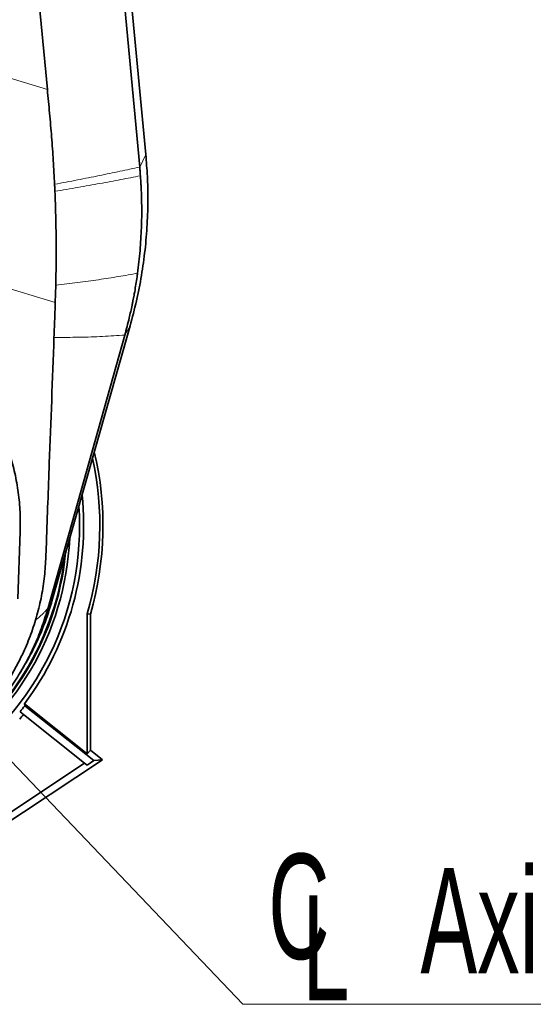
# Model space of a CAD drawing. Header units: millimetres. Extents: x 0 to 11920, y 0 to 8400.
# Tile 20 of 61: x 3670 to 4012, y 5407 to 6062. Entities that reach past the tile are written whole.
import ezdxf

# ---------------------------------------------------------------- set-up
doc = ezdxf.new("R2010")
doc.units = ezdxf.units.MM
doc.header["$LTSCALE"] = 20
doc.styles.add('SLDTEXTSTYLE0', font='TXT', dxfattribs={"width": 0.605})
doc.dimstyles.new('SLDDIMSTYLE1', dxfattribs={"dimtxt": 0.18, "dimasz": 70, "dimexe": 0, "dimexo": 0.0625, "dimgap": 0, "dimtad": 0, "dimtih": 1, "dimtoh": 1, "dimdec": 0, "dimrnd": 1e-09, "dimzin": 0, "dimdsep": 46, "dimtxsty": 'Standard', "dimsah": 1, "dimcen": 0.09, "dimadec": 0, "dimazin": 0, "dimtfac": 70, "dimtdec": 0, "dimtofl": 0, "dimtmove": 0, "dimatfit": 3, "dimfxl": 1, "dimfrac": 2, "dimtolj": 1, "dimtzin": 0, "dimarcsym": 0})

# ---------------------------------------------------------------- blocks, each defined once
blk = doc.blocks.new('SW_SYMBOL_MOD_CL')
at = {"color": 0, "linetype": 'Continuous', "lineweight": 0, "char_height": 15515, "attachment_point": 5, "style": 'SLDTEXTSTYLE0'}
for s, insert in [('C', (8000, 12000)), ('L', (12000, 6000))]:
    blk.add_mtext(s, dxfattribs=dict(at, insert=insert))
blk = doc.blocks.new('SW_NOTE_0_6')
at = {"color": 0, "linetype": 'Continuous', "lineweight": 0}
for p, q in [((0, 0), (331.11, 0)), ((331.11, 0), (0, 0)), ((0, 0), (331.11, 0)), ((331.11, 0), (0, 0)), ((0, 0), (331.11, 0)), ((331.11, 0), (0, 0))]:
    blk.add_line(p, q, dxfattribs=at)
at = {"color": 0, "linetype": 'Continuous', "lineweight": 0, "xscale": 0.004511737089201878, "yscale": 0.004511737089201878, "zscale": 0.004511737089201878}
blk.add_blockref('SW_SYMBOL_MOD_CL', (1.24, 10.51), dxfattribs=at)
at = {"color": 0, "linetype": 'Continuous', "lineweight": 0, "insert": (118.3, 90.63), "char_height": 70, "attachment_point": 1, "style": 'SLDTEXTSTYLE0'}
blk.add_mtext('Axis 2', dxfattribs=at)

msp = doc.modelspace()

# ---------------------------------------------------------------- linework, layer by layer
at = {"color": 7, "linetype": 'Continuous', "lineweight": 35}
for p, q in [((3750.16, 5963.75), (3692.45, 6583.38)), ((3714.49, 6393.22), (3754.24, 5972.02)), ((3694.27, 5885.19), (3693.92, 5873.54)), ((3746.41, 5878.52), (3745.69, 5874.78)), ((3743.79, 5858.1), (3691.7, 5674.89)), ((3689.17, 5670.55), (3740.23, 5851.97)), ((3670.54, 5721.31), (3668.97, 5676.52)), ((3717.31, 5666.25), (3715.21, 5666.55)), ((3715.21, 5573.4), (3715.21, 5666.55)), ((3717.31, 5666.25), (3717.31, 5575.75)), ((3669.95, 5626.36), (3671.98, 5629.7)), ((3672.8, 5599.47), (3670.5, 5601.3)), ((3673.45, 5606.62), (3673.61, 5605.32)), ((3673.45, 5606.62), (3715.21, 5573.4)), ((3719.54, 5568.79), (3673.61, 5605.32)), ((3713.47, 5567.12), (3672.8, 5599.47)), ((3717.31, 5575.75), (3715.21, 5573.4)), ((3717.31, 5575.75), (3725.32, 5569.38)), ((3725.32, 5569.38), (3614.16, 5495.8)), ((3715.08, 5565.84), (3719.54, 5568.79)), ((3725.32, 5569.38), (3719.54, 5568.79)), ((3713.47, 5567.12), (3615.02, 5501.96)), ((3715.08, 5565.84), (3713.47, 5567.12))]:
    msp.add_line(p, q, dxfattribs=at)
at = {"color": 8, "linetype": 'Continuous', "lineweight": 18}
for p, q in [((3536.11, 6061.78), (3688.67, 6015.29)), ((3750.16, 5963.75), (3754.24, 5972.02)), ((3693.92, 5873.54), (3488.66, 5936.09)), ((3740.23, 5851.97), (3743.79, 5858.1)), ((3689.17, 5670.55), (3691.7, 5674.89))]:
    msp.add_line(p, q, dxfattribs=at)
at = {"color": 7, "linetype": 'Continuous', "lineweight": 35, "flags": 128}
msp.add_lwpolyline([(3688.67, 6015.29), (3680.37, 6103.04), (3672.08, 6190.79), (3654.08, 6381.25), (3636.11, 6571.47)], dxfattribs=at)
at = {"color": 7, "linetype": 'Continuous', "lineweight": 35}
for radius, start, end in [(211, 343.77215, 13.42979), (208.9, 343.69043, 12.38902), (198.14, 323.235, 5.90613), (195.42, 244.91782, 3.81001), (189.02, 245.47081, 357.36137), (187, 245.65258, 354.40297), (186.5, 245.69794, 353.51805), (199.06, 321.5, 322.96293), (202, 320.33937, 321.5)]:
    msp.add_arc((3514.71, 5725.22), radius, start, end, dxfattribs=at)
for points, knots in [([(3688.67, 6015.29), (3689.17, 6010.03), (3690.16, 5999.51), (3691.55, 5983.76), (3692.68, 5968), (3693.21, 5957.53), (3693.48, 5952.29)], [0, 0, 0, 0, 0.249608, 0.499349, 0.74957, 1, 1, 1, 1]), ([(3754.24, 5972.02), (3754.63, 5967.18), (3755.42, 5957.48), (3755.74, 5942.03), (3755.3, 5925.71), (3753.87, 5908.59), (3751.49, 5891.57), (3748.23, 5874.7), (3745.27, 5863.63), (3743.79, 5858.1)], [0, 0, 0, 0, 0.1267967, 0.2535961, 0.4028951, 0.5521898, 0.7014751, 0.8507465, 1, 1, 1, 1]), ([(3750.64, 5957.96), (3750.56, 5959.04), (3750.41, 5960.97), (3750.24, 5962.9), (3750.16, 5963.75)], [0, 0, 0, 0, 0.559999, 1, 1, 1, 1]), ([(3751.31, 5923.37), (3751.38, 5925.73), (3751.51, 5930), (3751.52, 5935.76), (3751.47, 5940.12), (3751.39, 5943.52), (3751.29, 5946.41), (3751.17, 5949.29), (3751.02, 5952.18), (3750.85, 5955.07), (3750.71, 5957), (3750.64, 5957.96)], [0, 0, 0, 0, 0.205273, 0.371921, 0.499992, 0.583264, 0.666555, 0.749868, 0.83321, 0.916586, 1, 1, 1, 1]), ([(3693.48, 5952.29), (3693.5, 5951.81), (3693.55, 5950.85), (3693.62, 5949.29), (3693.66, 5948.2), (3693.69, 5947.59)], [0, 0, 0, 0, 0.305021, 0.610042, 1, 1, 1, 1]), ([(3693.69, 5947.59), (3693.89, 5942.2), (3694.29, 5931.43), (3694.53, 5915.65), (3694.56, 5900.22), (3694.37, 5890.2), (3694.27, 5885.19)], [0, 0, 0, 0, 0.25661, 0.513221, 0.756507, 1, 1, 1, 1]), ([(3751.31, 5923.37), (3751.07, 5918.29), (3750.58, 5908.13), (3749.36, 5898.12), (3748.74, 5893.11)], [0, 0, 0, 0, 0.4997758, 1, 1, 1, 1]), ([(3746.41, 5878.52), (3746.46, 5878.79), (3746.6, 5879.55), (3747.04, 5881.97), (3747.67, 5885.75), (3748.3, 5889.86), (3748.63, 5892.3), (3748.74, 5893.11)], [0, 0, 0, 0, 0.055393, 0.157175, 0.500008, 0.83325, 1, 1, 1, 1]), ([(3561.12, 5874.6), (3565.11, 5873.27), (3573.11, 5870.62), (3584.63, 5865.42), (3595.71, 5859.4), (3606.21, 5852.51), (3616.08, 5844.8), (3625.27, 5836.34), (3633.73, 5827.21), (3641.46, 5817.4), (3648.39, 5806.94), (3654.47, 5795.89), (3659.63, 5784.43), (3663.9, 5772.46), (3667.19, 5760.03), (3669.43, 5747.2), (3670.67, 5734.25), (3670.58, 5725.62), (3670.54, 5721.31)], [0, 0, 0, 0, 0.060936, 0.122094, 0.183256, 0.244198, 0.305067, 0.366144, 0.427228, 0.488108, 0.550527, 0.613151, 0.675783, 0.738213, 0.803548, 0.869099, 0.934657, 1, 1, 1, 1]), ([(3693.92, 5873.54), (3693.82, 5870.57), (3693.55, 5862.85), (3693.25, 5855.14), (3693.07, 5850.38)], [0, 0, 0, 0, 0.38428, 1, 1, 1, 1]), ([(3740.23, 5851.97), (3741.25, 5855.75), (3743.02, 5862.32), (3744.65, 5869.68), (3745.42, 5873.43), (3745.62, 5874.42), (3745.67, 5874.69), (3745.69, 5874.77), (3745.69, 5874.78)], [0, 0, 0, 0, 0.499963, 0.869286, 0.964463, 0.989686, 0.998819, 1, 1, 1, 1]), ([(3693.07, 5850.38), (3692.05, 5822.46), (3690.39, 5777.1), (3688.45, 5727.39), (3687.62, 5701.23), (3686.55, 5688.12), (3684.31, 5675.1), (3681.96, 5666.57), (3680.79, 5662.31)], [0, 0, 0, 0, 0.443849, 0.720851, 0.790171, 0.859432, 0.929715, 1, 1, 1, 1]), ([(3691.7, 5674.89), (3690.67, 5671.5), (3688.62, 5664.71), (3684.33, 5653.59), (3678.98, 5641.79), (3674.25, 5633.67), (3671.95, 5629.71)], [0, 0, 0, 0, 0.21521, 0.43038, 0.72253, 1, 1, 1, 1]), ([(3653.78, 5603.87), (3656.44, 5607.16), (3661.75, 5613.72), (3668.79, 5624.23), (3675.15, 5635.18), (3680.68, 5646.6), (3685.47, 5658.38), (3687.93, 5666.49), (3689.17, 5670.55)], [0, 0, 0, 0, 0.166081, 0.331704, 0.497732, 0.66478, 0.832334, 1, 1, 1, 1]), ([(3680.79, 5662.31), (3679.44, 5658.18), (3676.74, 5649.91), (3671.44, 5637.93), (3665.29, 5626.36), (3657.96, 5614.88), (3649.36, 5603.63), (3639.42, 5592.75), (3628.54, 5582.73), (3616.86, 5573.7), (3604.43, 5565.74), (3591.36, 5558.86), (3577.71, 5553.08), (3564.4, 5548.72), (3551.6, 5545.63), (3539.42, 5543.58), (3527.1, 5542.32), (3518.84, 5542.21), (3514.71, 5542.15)], [0, 0, 0, 0, 0.060552, 0.121278, 0.182004, 0.242557, 0.310036, 0.377762, 0.445486, 0.512961, 0.579544, 0.646374, 0.713199, 0.779776, 0.83476, 0.889889, 0.945017, 1, 1, 1, 1])]:
    msp.add_open_spline(points, degree=3, knots=knots, dxfattribs=at)
at = {"color": 8, "linetype": 'Continuous', "lineweight": 18}
for points, knots in [([(3693.48, 5952.29), (3698.6, 5953.25), (3708.83, 5955.18), (3723.3, 5958.05), (3737.19, 5960.92), (3745.83, 5962.81), (3750.16, 5963.75)], [0, 0, 0, 0, 0.249193, 0.49782, 0.74855, 1, 1, 1, 1]), ([(3693.69, 5947.59), (3698.84, 5948.46), (3709.15, 5950.19), (3723.72, 5952.79), (3737.66, 5955.38), (3746.32, 5957.1), (3750.64, 5957.96)], [0, 0, 0, 0, 0.2500169, 0.4999881, 0.7499652, 1, 1, 1, 1]), ([(3694.27, 5885.19), (3699.17, 5885.75), (3708.95, 5886.86), (3722.84, 5888.76), (3736.2, 5890.82), (3744.55, 5892.34), (3748.74, 5893.11)], [0, 0, 0, 0, 0.2503539, 0.4997557, 0.7492783, 1, 1, 1, 1]), ([(3693.07, 5850.38), (3698.7, 5850.4), (3709.92, 5850.42), (3725.67, 5850.95), (3735.36, 5851.63), (3740.23, 5851.97)], [0, 0, 0, 0, 0.333668, 0.665649, 1, 1, 1, 1]), ([(3680.79, 5662.31), (3681.47, 5662.84), (3682.82, 5663.87), (3684.63, 5665.46), (3686.27, 5667.07), (3687.8, 5668.76), (3688.71, 5669.94), (3689.17, 5670.55)], [0, 0, 0, 0, 0.204433, 0.400782, 0.595094, 0.792684, 1, 1, 1, 1])]:
    msp.add_open_spline(points, degree=3, knots=knots, dxfattribs=at)

# ---------------------------------------------------------------- block references
at = {"color": 7, "linetype": 'Continuous', "lineweight": 0}
msp.add_blockref('SW_NOTE_0_6', (3818.89, 5406.67), dxfattribs=at)

# ---------------------------------------------------------------- leaders
msp.add_leader([(3514.71, 5725.22), (3818.89, 5406.67)], dimstyle='SLDDIMSTYLE1', dxfattribs=at)

doc.saveas('drawing.dxf')
